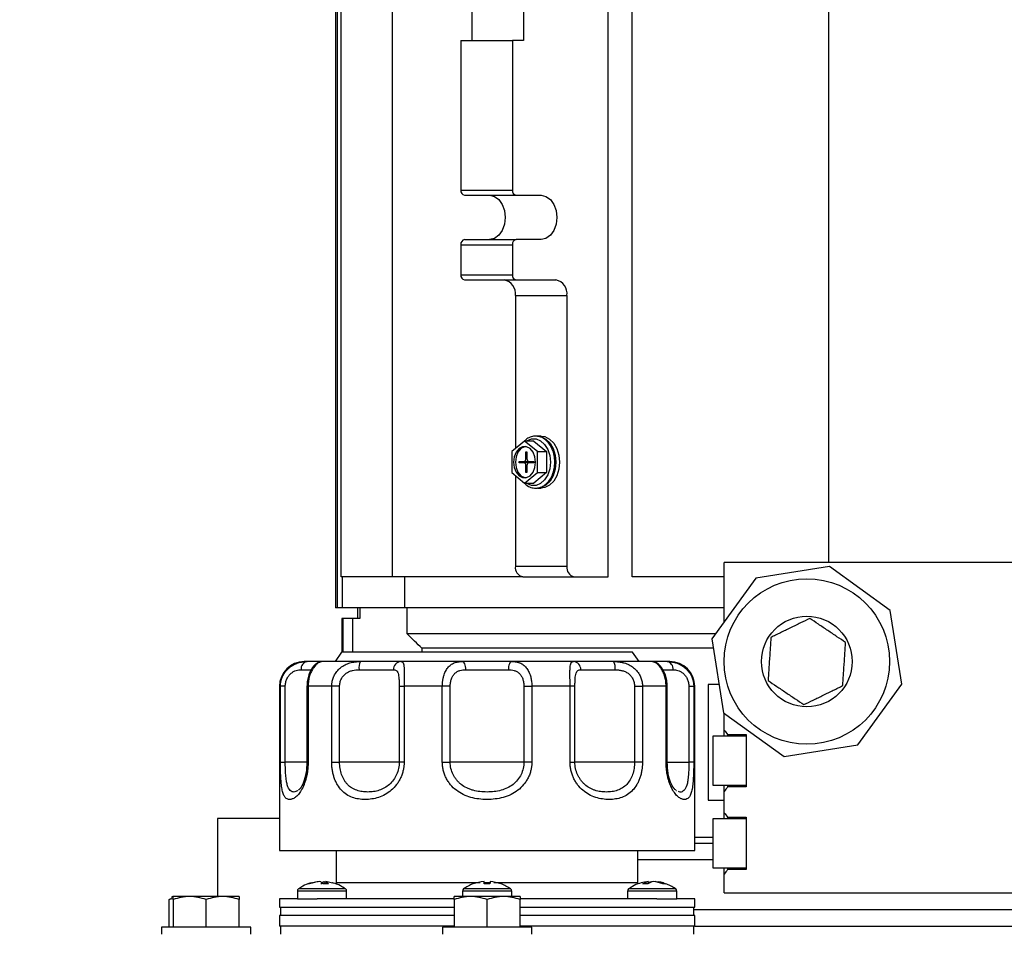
# Model space of a CAD drawing. Header units: inches. Extents: x 4 to 172, y 4 to 132.
# Tile 5 of 40: x 35.36 to 42.8, y 83.7 to 90.62. Entities that reach past the tile are written whole.
import ezdxf

# ---------------------------------------------------------------- set-up
doc = ezdxf.new("R2010")
doc.units = ezdxf.units.IN
doc.header["$LTSCALE"] = 16
doc.header["$MEASUREMENT"] = 0
doc.layers.add('DIMENSIONS', color=140, linetype='Continuous', lineweight=25)
doc.styles.add('SLDTEXTSTYLE0', font='TXT', dxfattribs={"width": 0.7})
doc.dimstyles.new('SLDDIMSTYLE0', dxfattribs={"dimtxt": 1.359375, "dimasz": 2.08, "dimexe": 0, "dimexo": 0.0625, "dimgap": 0.339844, "dimtad": 0, "dimtih": 1, "dimtoh": 1, "dimrnd": 1e-09, "dimzin": 12, "dimdsep": 46, "dimtxsty": 'SLDTEXTSTYLE0', "dimsah": 1, "dimcen": 0.09, "dimadec": 0, "dimazin": 3, "dimtfac": 1, "dimtofl": 0, "dimtmove": 0, "dimatfit": 3, "dimfxl": 0, "dimfrac": 2, "dimtolj": 1, "dimtzin": 12, "dimarcsym": 0})

# ---------------------------------------------------------------- blocks, each defined once
blk = doc.blocks.new('_D')
at = {"layer": 'DIMENSIONS'}
for p, q in [((38.2346, 99.2817), (19.5724, 99.2817)), ((21.5724, 99.2817), (21.5724, 80.1144)), ((18.9873, 77.6496), (18.5308, 77.6496)), ((18.5308, 77.6496), (18.5308, 75.4891)), ((24.1576, 77.6496), (24.6141, 77.6496)), ((24.6141, 77.6496), (24.6141, 75.4891)), ((18.5308, 75.4891), (18.9873, 75.4891)), ((24.6141, 75.4891), (24.1576, 75.4891)), ((21.5724, 61.1372), (21.5724, 75.1848)), ((33.0304, 61.1372), (19.5724, 61.1372))]:
    blk.add_line(p, q, dxfattribs=at)
for points in [[(21.5724, 99.2817), (21.2524, 97.2017), (21.8924, 97.2017)], [(21.5724, 61.1372), (21.8924, 63.2172), (21.2524, 63.2172)]]:
    blk.add_solid(points, dxfattribs=at)
at = {"layer": 'DIMENSIONS', "char_height": 1.33333, "attachment_point": 1, "style": 'SLDTEXTSTYLE0'}
for s, insert in [('38.14', (18.9873, 79.6727)), ('968.9', (18.9873, 77.2078))]:
    blk.add_mtext(s, dxfattribs=dict(at, insert=insert))

msp = doc.modelspace()

# ---------------------------------------------------------------- linework, layer by layer
for p, q in [((38.1789, 86.4037), (38.1789, 94.9864)), ((39.8085, 86.4037), (39.8085, 94.9864)), ((39.9893, 86.4037), (39.9893, 94.9864)), ((41.4759, 91.231), (41.4759, 86.5122)), ((37.7475, 91.1675), (37.7475, 86.1675)), ((37.7628, 86.1675), (37.7628, 91.1675)), ((37.7889, 86.4037), (37.7889, 91.1675)), ((38.7783, 90.9313), (38.7783, 90.4588)), ((39.168, 90.9313), (39.168, 90.4588)), ((38.6948, 90.4588), (38.6948, 89.3269)), ((38.6948, 90.4588), (39.0845, 90.4588)), ((39.0845, 90.4588), (39.0845, 89.3269)), ((39.168, 90.4588), (39.0845, 90.4588)), ((38.6948, 89.3269), (39.0845, 89.3269)), ((38.7226, 89.2876), (39.1123, 89.2876)), ((39.1123, 89.2876), (39.3016, 89.2876)), ((38.6948, 88.9136), (38.6948, 88.6872)), ((38.6948, 88.9136), (39.0845, 88.9136)), ((38.7226, 88.9529), (39.1123, 88.9529)), ((39.0845, 88.9136), (39.0845, 88.6872)), ((39.3016, 88.9529), (39.1123, 88.9529)), ((38.6948, 88.6872), (39.0845, 88.6872)), ((38.7226, 88.6478), (39.1123, 88.6478)), ((39.1123, 88.6478), (39.413, 88.6478)), ((39.1068, 88.5297), (39.4965, 88.5297)), ((39.1068, 88.5297), (39.1068, 87.3721)), ((39.4965, 88.5297), (39.4965, 86.4825)), ((39.1764, 87.429), (39.0789, 87.3494)), ((39.2738, 87.3494), (39.1764, 87.429)), ((39.246, 87.429), (39.1764, 87.429)), ((39.246, 87.429), (39.3434, 87.3494)), ((39.3016, 87.4667), (39.2738, 87.4667)), ((39.0789, 87.3494), (39.0789, 87.1903)), ((39.1861, 87.3486), (39.1945, 87.3486)), ((39.1861, 87.2954), (39.1861, 87.3486)), ((39.1945, 87.3486), (39.1945, 87.2954)), ((39.2738, 87.1903), (39.2738, 87.3494)), ((39.2738, 87.3494), (39.3434, 87.3494)), ((39.3434, 87.3494), (39.3434, 87.1903)), ((39.1346, 87.2758), (39.1722, 87.2758)), ((39.1346, 87.264), (39.1346, 87.2758)), ((39.1722, 87.264), (39.1346, 87.264)), ((39.1722, 87.2758), (39.2084, 87.2758)), ((39.2084, 87.264), (39.1722, 87.264)), ((39.1945, 87.2954), (39.1861, 87.2954)), ((39.1903, 87.2758), (39.1903, 87.264)), ((39.2084, 87.2758), (39.246, 87.2758)), ((39.246, 87.264), (39.2084, 87.264)), ((39.246, 87.2758), (39.246, 87.264)), ((39.0789, 87.1903), (39.1764, 87.1107)), ((39.1764, 87.1107), (39.2738, 87.1903)), ((39.1861, 87.1911), (39.1861, 87.2443)), ((39.1861, 87.2443), (39.1945, 87.2443)), ((39.1945, 87.1911), (39.1861, 87.1911)), ((39.1945, 87.2443), (39.1945, 87.1911)), ((39.3434, 87.1903), (39.246, 87.1107)), ((39.2738, 87.1903), (39.3434, 87.1903)), ((39.1068, 87.1676), (39.1068, 86.4825)), ((39.1764, 87.1107), (39.246, 87.1107)), ((39.2738, 87.073), (39.3016, 87.073)), ((39.1068, 86.4825), (39.4965, 86.4825)), ((40.6859, 86.0638), (40.6859, 86.5122)), ((44.1271, 86.5122), (40.6859, 86.5122)), ((41.4829, 86.4811), (40.9241, 86.3922)), ((41.9409, 86.1489), (41.4829, 86.4811)), ((38.1789, 86.4037), (37.7889, 86.4037)), ((37.8001, 86.1675), (37.8001, 86.4037)), ((39.1625, 86.4037), (38.1789, 86.4037)), ((38.2698, 86.1675), (38.2698, 86.4037)), ((39.1625, 86.4037), (39.5522, 86.4037)), ((39.5522, 86.4037), (39.8085, 86.4037)), ((40.6859, 86.4037), (39.9893, 86.4037)), ((40.9241, 86.3922), (40.5919, 85.9343)), ((37.7628, 86.1675), (37.7475, 86.1675)), ((37.8001, 86.1675), (37.7628, 86.1675)), ((38.2698, 86.1675), (37.8001, 86.1675)), ((37.9125, 86.1675), (37.9125, 86.0888)), ((37.9302, 86.1675), (37.9302, 86.0888)), ((40.6859, 86.1675), (38.2698, 86.1675)), ((38.2895, 85.9706), (38.2895, 86.1675)), ((42.0298, 85.5901), (41.9409, 86.1489)), ((37.7944, 86.0888), (37.7944, 85.8322)), ((37.8058, 86.0888), (37.7944, 86.0888)), ((37.876, 86.0888), (37.8058, 86.0888)), ((37.8058, 85.8322), (37.8058, 86.0888)), ((37.9302, 86.0888), (37.876, 86.0888)), ((37.876, 86.0888), (37.876, 85.8322)), ((40.6183, 85.9706), (38.2895, 85.9706)), ((40.5919, 85.9343), (40.6808, 85.3755)), ((40.6033, 85.8624), (38.3995, 85.8624)), ((38.3995, 85.8624), (38.4003, 85.8322)), ((37.7929, 85.8322), (37.7429, 85.7622)), ((39.9929, 85.8322), (37.7929, 85.8322)), ((40.0429, 85.7622), (39.9929, 85.8322)), ((37.6481, 85.7622), (37.6317, 85.7568)), ((40.154, 85.7568), (40.1376, 85.7622)), ((37.4868, 85.6997), (37.5658, 85.6997)), ((37.9245, 85.6997), (38.1846, 85.6997)), ((38.7321, 85.6997), (39.0536, 85.6997)), ((39.6011, 85.6997), (39.8612, 85.6997)), ((40.217, 85.6997), (40.2989, 85.6997)), ((37.3229, 85.5747), (37.3229, 84.3322)), ((37.3302, 85.5747), (37.3229, 85.5747)), ((37.3302, 85.002), (37.3302, 85.5747)), ((37.367, 85.5747), (37.3302, 85.5747)), ((37.367, 85.002), (37.367, 85.5747)), ((37.5308, 85.5747), (37.5308, 85.002)), ((37.5394, 85.5747), (37.5308, 85.5747)), ((37.5394, 85.5747), (37.5394, 85.002)), ((37.7179, 85.5747), (37.5394, 85.5747)), ((37.7179, 85.002), (37.7179, 85.5747)), ((37.7777, 85.5747), (37.7179, 85.5747)), ((37.7777, 85.002), (37.7777, 85.5747)), ((38.2283, 85.5747), (38.2283, 85.002)), ((38.2283, 85.5747), (38.2655, 85.5747)), ((38.2655, 85.5747), (38.2655, 85.002)), ((38.5544, 85.5747), (38.2655, 85.5747)), ((38.5544, 85.002), (38.5544, 85.5747)), ((38.6143, 85.5747), (38.5544, 85.5747)), ((38.6143, 85.002), (38.6143, 85.5747)), ((39.1714, 85.5747), (39.2313, 85.5747)), ((39.1714, 85.5747), (39.1714, 85.002)), ((39.2313, 85.5747), (39.2313, 85.002)), ((39.5202, 85.5747), (39.2313, 85.5747)), ((39.5202, 85.002), (39.5202, 85.5747)), ((39.5574, 85.5747), (39.5202, 85.5747)), ((39.5574, 85.002), (39.5574, 85.5747)), ((40.008, 85.5747), (40.008, 85.002)), ((40.008, 85.5747), (40.0678, 85.5747)), ((40.0678, 85.5747), (40.0678, 85.002)), ((40.2463, 85.5747), (40.0678, 85.5747)), ((40.2463, 85.002), (40.2463, 85.5747)), ((40.255, 85.5747), (40.2463, 85.5747)), ((40.255, 85.002), (40.255, 85.5747)), ((40.4187, 85.5747), (40.4187, 85.002)), ((40.4187, 85.5747), (40.4555, 85.5747)), ((40.4555, 85.5747), (40.4555, 85.002)), ((40.4629, 85.5747), (40.4555, 85.5747)), ((40.4629, 84.3322), (40.4629, 85.5747)), ((40.6467, 85.5897), (40.5639, 85.5897)), ((40.5639, 85.5897), (40.5639, 84.7147)), ((41.6976, 85.1321), (42.0298, 85.5901)), ((40.6808, 85.3755), (41.1388, 85.0432)), ((40.6859, 85.2441), (40.6859, 85.3718)), ((40.8509, 85.1972), (40.6009, 85.1972)), ((40.6009, 85.1972), (40.6009, 85.0122)), ((40.6859, 85.1972), (40.6859, 85.2441)), ((40.7109, 85.211), (40.7109, 85.1972)), ((40.7109, 85.2099), (40.8509, 85.2099)), ((40.8509, 85.2099), (40.8509, 84.8144)), ((41.1388, 85.0432), (41.6976, 85.1321)), ((37.3302, 85.002), (37.367, 85.002)), ((37.5308, 85.002), (37.367, 85.002)), ((37.5394, 85.002), (37.5308, 85.002)), ((37.7179, 85.002), (37.7777, 85.002)), ((38.2283, 85.002), (37.7777, 85.002)), ((38.2655, 85.002), (38.2283, 85.002)), ((38.5544, 85.002), (38.6143, 85.002)), ((39.1714, 85.002), (38.6143, 85.002)), ((39.2313, 85.002), (39.1714, 85.002)), ((39.5202, 85.002), (39.5574, 85.002)), ((40.008, 85.002), (39.5574, 85.002)), ((40.0678, 85.002), (40.008, 85.002)), ((40.2463, 85.002), (40.255, 85.002)), ((40.255, 85.002), (40.4187, 85.002)), ((40.4555, 85.002), (40.4187, 85.002)), ((40.6009, 85.0122), (40.6009, 84.8272)), ((40.6009, 84.8272), (40.8509, 84.8272)), ((40.6859, 84.7803), (40.6859, 84.8272)), ((40.7109, 84.8272), (40.7109, 84.8127)), ((40.8509, 84.8144), (40.7109, 84.8144)), ((37.4615, 84.7855), (37.4581, 84.7843)), ((40.3276, 84.7843), (40.3241, 84.7856)), ((40.6859, 84.6191), (40.6859, 84.7803)), ((40.5639, 84.7147), (40.6859, 84.7147)), ((40.6859, 84.5722), (40.6859, 84.6191)), ((40.7109, 84.586), (40.7109, 84.5722)), ((40.7109, 84.5849), (40.8509, 84.5849)), ((40.8509, 84.5849), (40.8509, 84.1894)), ((36.8539, 84.5747), (36.8539, 83.9847)), ((37.3229, 84.5747), (36.8539, 84.5747)), ((40.8509, 84.5722), (40.6009, 84.5722)), ((40.6009, 84.5722), (40.6009, 84.3872)), ((40.4629, 84.4352), (40.6009, 84.4352)), ((40.6009, 84.3872), (40.4629, 84.3872)), ((40.6009, 84.3872), (40.6009, 84.2022)), ((37.3229, 84.3322), (40.4629, 84.3322)), ((37.7529, 84.3322), (37.7529, 84.0922)), ((40.0329, 84.0922), (40.0329, 84.3322)), ((40.6009, 84.2622), (40.0329, 84.2622)), ((40.6009, 84.2022), (40.8509, 84.2022)), ((40.6859, 84.1553), (40.6859, 84.2022)), ((40.6859, 84.0122), (40.6859, 84.1553)), ((40.7109, 84.2022), (40.7109, 84.1894)), ((40.8509, 84.1894), (40.7109, 84.1894)), ((37.6602, 84.0985), (37.6592, 84.081)), ((37.6602, 84.0985), (37.6773, 84.0946)), ((37.6727, 84.0985), (37.671, 84.0813)), ((37.7233, 84.087), (37.6727, 84.0985)), ((37.748, 84.0808), (37.751, 84.0808)), ((37.7529, 84.0922), (37.7522, 84.0794)), ((37.7529, 84.0922), (38.8409, 84.0922)), ((38.8706, 84.0922), (38.9153, 84.0922)), ((38.945, 84.0922), (40.0329, 84.0922)), ((40.0334, 84.0804), (40.0329, 84.0922)), ((40.11, 84.0985), (40.0962, 84.095)), ((40.11, 84.0985), (40.1118, 84.0826)), ((40.1106, 84.093), (40.1329, 84.0985)), ((40.1723, 84.0967), (40.1641, 84.0985)), ((37.458, 84.0263), (37.458, 83.9672)), ((37.831, 84.0263), (37.458, 84.0263)), ((37.4731, 84.0425), (37.4663, 84.0425)), ((37.8227, 84.0425), (37.4731, 84.0425)), ((37.831, 83.9672), (37.831, 84.0263)), ((38.7064, 84.0263), (38.7064, 83.9847)), ((39.0794, 84.0263), (38.7064, 84.0263)), ((39.0711, 84.0425), (38.7146, 84.0425)), ((39.0794, 83.9847), (39.0794, 84.0263)), ((39.9547, 84.0263), (39.9547, 83.9672)), ((40.3277, 84.0263), (39.9547, 84.0263)), ((40.2956, 84.0425), (39.963, 84.0425)), ((40.3195, 84.0425), (40.2956, 84.0425)), ((40.3277, 83.9672), (40.3277, 84.0263)), ((40.6859, 84.0122), (45.3109, 84.0122)), ((36.4878, 83.9624), (36.5079, 83.9736)), ((36.5179, 83.969), (36.4878, 83.9624)), ((36.4878, 83.7547), (36.4878, 83.9624)), ((36.5179, 83.9847), (36.5056, 83.9776)), ((36.6429, 83.9847), (36.5179, 83.9847)), ((36.5179, 83.9624), (36.5179, 83.7547)), ((36.8929, 83.9847), (36.6429, 83.9847)), ((36.7679, 83.7547), (36.7679, 83.9624)), ((37.0179, 83.9847), (36.8929, 83.9847)), ((37.0179, 83.7547), (37.0179, 83.9624)), ((37.3229, 83.9672), (37.3229, 83.9047)), ((37.458, 83.9672), (37.3229, 83.9672)), ((37.458, 83.9672), (37.6091, 83.9672)), ((38.6417, 83.9672), (37.6091, 83.9672)), ((38.7679, 83.9847), (38.6429, 83.9847)), ((38.6429, 83.9624), (38.6429, 83.7547)), ((39.0179, 83.9847), (38.7679, 83.9847)), ((38.8929, 83.7547), (38.8929, 83.9624)), ((39.1429, 83.9847), (39.0179, 83.9847)), ((39.1429, 83.7547), (39.1429, 83.9624)), ((40.1766, 83.9672), (39.1433, 83.9672)), ((40.1766, 83.9672), (40.3277, 83.9672)), ((40.4629, 83.9672), (40.3277, 83.9672)), ((40.4629, 83.9047), (40.4629, 83.9672)), ((37.3229, 83.9047), (38.6429, 83.9047)), ((37.3229, 83.8422), (37.3229, 83.7622)), ((38.6429, 83.8422), (37.3229, 83.8422)), ((37.3304, 83.9047), (37.3304, 83.8422)), ((39.1429, 83.9047), (40.4629, 83.9047)), ((40.4629, 83.8422), (39.1429, 83.8422)), ((40.4554, 83.8422), (40.4554, 83.9047)), ((40.4554, 83.8872), (45.3109, 83.8872)), ((40.4629, 83.7622), (40.4629, 83.8422)), ((36.4299, 83.7547), (36.4299, 83.6997)), ((37.1059, 83.7547), (36.4299, 83.7547)), ((37.1059, 83.6997), (37.1059, 83.7547)), ((38.6429, 83.7622), (37.3229, 83.7622)), ((37.3304, 83.7622), (37.3304, 83.6997)), ((38.5549, 83.7547), (38.5549, 83.6997)), ((39.2309, 83.7547), (38.5549, 83.7547)), ((40.4629, 83.7622), (39.1429, 83.7622)), ((39.2309, 83.6997), (39.2309, 83.7547)), ((40.4554, 83.6997), (40.4554, 83.7622)), ((40.4629, 83.7622), (45.3089, 83.7622))]:
    msp.add_line(p, q)
at = {"flags": 128}
for points in [[(38.9119, 89.2876), (38.9485, 89.2794), (38.9814, 89.2556), (39.0076, 89.2186), (39.0244, 89.172), (39.0302, 89.1203), (39.0244, 89.0685), (39.0076, 89.0219), (38.9814, 88.9849), (38.9485, 88.9611), (38.9119, 88.9529)], [(39.3016, 89.2876), (39.3382, 89.2794), (39.3712, 89.2556), (39.3974, 89.2186), (39.4142, 89.172), (39.42, 89.1203), (39.4142, 89.0685), (39.3974, 89.0219), (39.3712, 88.9849), (39.3382, 88.9611), (39.3016, 88.9529)], [(39.1909, 87.429), (39.1939, 87.431), (39.2281, 87.4452), (39.2638, 87.4452), (39.298, 87.431), (39.328, 87.4037), (39.3514, 87.3656), (39.3662, 87.3198), (39.3712, 87.2699)], [(39.2738, 87.4667), (39.3021, 87.4626), (39.3378, 87.4446), (39.3688, 87.4137), (39.3927, 87.3721), (39.4078, 87.323), (39.413, 87.2699)], [(39.3016, 87.4667), (39.33, 87.4626), (39.3657, 87.4446), (39.3967, 87.4137), (39.4206, 87.3721), (39.4357, 87.323), (39.4408, 87.2699)], [(39.2599, 87.2699), (39.2549, 87.3103), (39.2404, 87.3458), (39.2181, 87.3721), (39.1909, 87.3862), (39.1619, 87.3862), (39.1346, 87.3721), (39.1124, 87.3458), (39.0979, 87.3103), (39.0929, 87.2699), (39.0979, 87.2295), (39.1124, 87.1939), (39.1346, 87.1676), (39.1619, 87.1535), (39.1909, 87.1535), (39.2181, 87.1676), (39.2404, 87.1939), (39.2549, 87.2295), (39.2599, 87.2699)], [(39.1833, 87.3876), (39.1758, 87.3862), (39.1485, 87.3721), (39.1263, 87.3458), (39.1118, 87.3103), (39.1068, 87.2699), (39.1118, 87.2295), (39.1263, 87.1939), (39.1485, 87.1676), (39.1758, 87.1535), (39.1833, 87.1522)], [(39.3712, 87.2699), (39.3662, 87.2199), (39.3514, 87.1741), (39.328, 87.136), (39.298, 87.1087), (39.2638, 87.0945), (39.2281, 87.0945), (39.1939, 87.1087), (39.1909, 87.1107)], [(39.413, 87.2699), (39.4078, 87.2167), (39.3927, 87.1676), (39.3688, 87.126), (39.3378, 87.0951), (39.3021, 87.0771), (39.2738, 87.073)], [(39.4408, 87.2699), (39.4357, 87.2167), (39.4206, 87.1676), (39.3967, 87.126), (39.3657, 87.0951), (39.33, 87.0771), (39.3016, 87.073)], [(38.7321, 85.6997), (38.7316, 85.7119), (38.7301, 85.7236), (38.7276, 85.7344), (38.7243, 85.7439), (38.7202, 85.7516), (38.7156, 85.7574), (38.7106, 85.761), (38.7053, 85.7622)], [(39.0804, 85.7622), (39.0752, 85.761), (39.0701, 85.7574), (39.0655, 85.7516), (39.0614, 85.7439), (39.0581, 85.7344), (39.0556, 85.7236), (39.0541, 85.7119), (39.0536, 85.6997)]]:
    msp.add_lwpolyline(points, dxfattribs=at)
for radius in [0.6259, 0.343]:
    msp.add_circle((41.3109, 85.7622), radius)
for centre, radius, start, end in [((38.7296, 89.322), 0.0351, 171.95053, 258.57825), ((39.1193, 89.322), 0.0351, 171.95053, 258.57825), ((38.7296, 88.9185), 0.0351, 101.42175, 188.04947), ((39.1193, 88.9185), 0.0351, 101.42175, 188.04947), ((38.7296, 88.6823), 0.0351, 171.95053, 258.57825), ((39.1193, 88.6823), 0.0351, 171.95053, 258.57825), ((39.0024, 88.5445), 0.1054, 351.95053, 78.57825), ((39.3921, 88.5445), 0.1054, 351.95053, 78.57825), ((39.1687, 87.293), 0.0176, 281.42175, 8.04947), ((39.1687, 87.2467), 0.0176, 351.95053, 78.57825), ((39.2119, 87.293), 0.0176, 171.95053, 258.57825), ((39.2119, 87.2467), 0.0176, 101.42175, 188.04947), ((39.1764, 86.4726), 0.0703, 171.95053, 258.57825), ((39.5661, 86.4726), 0.0703, 171.95053, 258.57825), ((37.5104, 85.5747), 0.1875, 90, 180), ((37.5424, 85.7071), 0.0561, 100.42322, 187.55597), ((38.0179, 85.7148), 0.0946, 149.9365, 189.17836), ((38.2435, 85.7033), 0.0591, 93.96554, 183.48036), ((39.5422, 85.7033), 0.0591, 356.51964, 86.03446), ((39.7678, 85.7148), 0.0946, 350.82164, 30.0635), ((40.134, 85.6997), 0.0625, 65.87792, 90), ((40.2433, 85.7071), 0.0561, 352.44403, 79.57678), ((40.2754, 85.5747), 0.1875, 0, 90), ((38.8929, 83.7962), 0.304, 110.20028, 125.89259), ((38.8929, 83.7962), 0.304, 54.10741, 69.82719), ((37.478, 84.0263), 0.02, 125.89259, 180), ((37.811, 84.0263), 0.02, 0, 54.10741), ((38.7264, 84.0263), 0.02, 125.89259, 180), ((39.0594, 84.0263), 0.02, 0, 54.10741), ((39.9747, 84.0263), 0.02, 125.89259, 180), ((40.3077, 84.0263), 0.02, 0, 54.10741)]:
    msp.add_arc(centre, radius, start, end)
for points, knots in [([(39.4048, 87.2699), (39.4046, 87.2787), (39.4038, 87.304), (39.3956, 87.345), (39.3775, 87.389), (39.3515, 87.4256), (39.3192, 87.4522), (39.2826, 87.4665), (39.2446, 87.4679), (39.209, 87.4558), (39.1852, 87.4417), (39.1755, 87.4298), (39.1745, 87.4285)], [0, 0, 0, 0, 0.062244, 0.179374, 0.297113, 0.415334, 0.533445, 0.649922, 0.763474, 0.875188, 0.987035, 1, 1, 1, 1]), ([(39.1772, 87.1097), (39.1808, 87.1058), (39.1941, 87.0913), (39.2229, 87.0776), (39.2603, 87.0707), (39.2974, 87.0775), (39.3313, 87.0959), (39.3605, 87.1249), (39.3837, 87.163), (39.3992, 87.208), (39.4045, 87.245), (39.4048, 87.2657), (39.4048, 87.2699)], [0, 0, 0, 0, 0.044283, 0.162682, 0.278448, 0.391605, 0.504105, 0.618145, 0.734432, 0.852064, 0.970107, 1, 1, 1, 1]), ([(41.333, 86.0882), (41.3101, 86.077), (41.2867, 86.0655), (41.2503, 86.0477), (41.238, 86.0416), (41.2128, 86.0293), (41.1998, 86.0229), (41.161, 86.0039), (41.1358, 85.9916), (41.0989, 85.9734), (41.0867, 85.9675), (41.0628, 85.9558), (41.0511, 85.95), (41.0396, 85.9444)], [0, 0, 0, 0, 0.25, 0.25, 0.375, 0.375, 0.5, 0.5, 0.75, 0.75, 0.875, 0.875, 1, 1, 1, 1]), ([(41.6043, 85.906), (41.5831, 85.9203), (41.5614, 85.9348), (41.5277, 85.9574), (41.5163, 85.9651), (41.493, 85.9808), (41.481, 85.9888), (41.4455, 86.0127), (41.4222, 86.0283), (41.3763, 86.0591), (41.3543, 86.0739), (41.333, 86.0882)], [0, 0, 0, 0, 0.25, 0.25, 0.375, 0.375, 0.5, 0.5, 0.75, 0.75, 1, 1, 1, 1]), ([(41.0396, 85.9444), (41.0379, 85.9189), (41.0361, 85.8929), (41.0333, 85.8524), (41.0324, 85.8387), (41.0305, 85.8106), (41.0295, 85.7962), (41.0266, 85.7535), (41.0247, 85.7255), (41.021, 85.6704), (41.0192, 85.644), (41.0174, 85.6183)], [0, 0, 0, 0, 0.25, 0.25, 0.375, 0.375, 0.5, 0.5, 0.75, 0.75, 1, 1, 1, 1]), ([(41.5821, 85.58), (41.5839, 85.6055), (41.5856, 85.6315), (41.5884, 85.672), (41.5893, 85.6857), (41.5912, 85.7137), (41.5922, 85.7282), (41.5951, 85.7709), (41.597, 85.7988), (41.6007, 85.854), (41.6025, 85.8804), (41.6043, 85.906)], [0, 0, 0, 0, 0.25, 0.25, 0.375, 0.375, 0.5, 0.5, 0.75, 0.75, 1, 1, 1, 1]), ([(37.3302, 85.5747), (37.3303, 85.5775), (37.3303, 85.583), (37.3309, 85.5912), (37.3319, 85.5994), (37.3332, 85.6075), (37.3348, 85.6155), (37.3368, 85.6234), (37.3391, 85.6311), (37.3418, 85.6387), (37.3448, 85.6461), (37.3526, 85.6634), (37.3684, 85.6885), (37.3963, 85.7169), (37.4284, 85.7384), (37.4574, 85.7505), (37.4808, 85.7568), (37.4983, 85.76), (37.5155, 85.7619), (37.5267, 85.7621), (37.5322, 85.7622)], [0, 0, 0, 0, 0.025512, 0.050896, 0.076158, 0.101307, 0.12635, 0.151295, 0.17615, 0.200922, 0.225619, 0.250249, 0.376893, 0.499722, 0.625604, 0.749796, 0.812812, 0.875424, 0.937772, 1, 1, 1, 1]), ([(37.6356, 85.7604), (37.625, 85.7568), (37.601, 85.7488), (37.5701, 85.7166), (37.5464, 85.6712), (37.533, 85.6201), (37.5315, 85.5902), (37.5308, 85.5747)], [0, 0, 0, 0, 0.177802, 0.399472, 0.671169, 0.828853, 1, 1, 1, 1]), ([(37.6481, 85.7622), (37.6472, 85.7622), (37.6444, 85.7622), (37.6226, 85.7622), (37.5858, 85.7622), (37.55, 85.7622), (37.5322, 85.7622)], [0, 0, 0, 0, 0.148074, 0.43375, 0.719426, 1, 1, 1, 1]), ([(37.6317, 85.7568), (37.6269, 85.7557), (37.6119, 85.7523), (37.5855, 85.726), (37.5634, 85.6887), (37.5501, 85.6545), (37.5411, 85.6157), (37.54, 85.5885), (37.5394, 85.5747)], [0, 0, 0, 0, 0.137357, 0.423816, 0.565372, 0.711333, 0.85425, 1, 1, 1, 1]), ([(37.7179, 85.5747), (37.718, 85.5775), (37.718, 85.583), (37.7186, 85.5912), (37.7195, 85.5994), (37.7208, 85.6075), (37.7224, 85.6155), (37.7244, 85.6234), (37.7267, 85.6311), (37.7293, 85.6387), (37.7323, 85.6461), (37.74, 85.6634), (37.7557, 85.6885), (37.7842, 85.7169), (37.8179, 85.7384), (37.8493, 85.7505), (37.8755, 85.7568), (37.8955, 85.76), (37.9158, 85.7619), (37.9293, 85.7621), (37.9361, 85.7622)], [0, 0, 0, 0, 0.0255124, 0.050896, 0.0761584, 0.1013072, 0.1263502, 0.1512952, 0.1761498, 0.2009219, 0.225619, 0.2502487, 0.376893, 0.4997224, 0.625604, 0.7497958, 0.8128123, 0.8754238, 0.9377721, 1, 1, 1, 1]), ([(38.2395, 85.7622), (38.2404, 85.7622), (38.2424, 85.7621), (38.2451, 85.7617), (38.2477, 85.7609), (38.25, 85.7599), (38.2522, 85.7584), (38.2541, 85.7567), (38.2559, 85.7545), (38.2592, 85.7493), (38.2627, 85.7385), (38.2652, 85.7171), (38.2661, 85.6887), (38.266, 85.6613), (38.2659, 85.6389), (38.2657, 85.6235), (38.2656, 85.6076), (38.2655, 85.5913), (38.2655, 85.5802), (38.2655, 85.5747)], [0, 0, 0, 0, 0.031071, 0.062154, 0.093269, 0.124432, 0.155662, 0.186976, 0.218392, 0.249927, 0.373946, 0.499658, 0.622463, 0.74909, 0.798542, 0.848297, 0.898417, 0.948964, 1, 1, 1, 1]), ([(38.5544, 85.5747), (38.5545, 85.5775), (38.5545, 85.583), (38.5548, 85.5912), (38.5554, 85.5994), (38.5561, 85.6075), (38.5571, 85.6155), (38.5583, 85.6234), (38.5597, 85.6311), (38.5612, 85.6387), (38.563, 85.6461), (38.5677, 85.6634), (38.5774, 85.6885), (38.5955, 85.7169), (38.6179, 85.7384), (38.6398, 85.7505), (38.6588, 85.7568), (38.6737, 85.76), (38.6892, 85.7619), (38.7, 85.7621), (38.7053, 85.7622)], [0, 0, 0, 0, 0.025512, 0.050896, 0.076158, 0.101307, 0.12635, 0.151295, 0.17615, 0.200922, 0.225619, 0.250249, 0.376893, 0.499722, 0.625604, 0.749796, 0.812812, 0.875424, 0.937772, 1, 1, 1, 1]), ([(39.0804, 85.7622), (39.0831, 85.7622), (39.0885, 85.7621), (39.0964, 85.7617), (39.1042, 85.7609), (39.1119, 85.7599), (39.1194, 85.7584), (39.1268, 85.7567), (39.134, 85.7545), (39.148, 85.7493), (39.1677, 85.7385), (39.1901, 85.7171), (39.2082, 85.6887), (39.2188, 85.6613), (39.2245, 85.6389), (39.2275, 85.6235), (39.2297, 85.6076), (39.231, 85.5913), (39.2312, 85.5802), (39.2313, 85.5747)], [0, 0, 0, 0, 0.031071, 0.062154, 0.093269, 0.124432, 0.155662, 0.186976, 0.218392, 0.249927, 0.373946, 0.499658, 0.622463, 0.74909, 0.798542, 0.848297, 0.898417, 0.948964, 1, 1, 1, 1]), ([(39.5202, 85.5747), (39.5202, 85.5775), (39.5202, 85.583), (39.5202, 85.5912), (39.5201, 85.5994), (39.5201, 85.6075), (39.52, 85.6155), (39.52, 85.6234), (39.5199, 85.6311), (39.5198, 85.6387), (39.5198, 85.6461), (39.5197, 85.6634), (39.5196, 85.6885), (39.5205, 85.7169), (39.523, 85.7384), (39.527, 85.7505), (39.5315, 85.7568), (39.5356, 85.76), (39.5404, 85.7619), (39.5443, 85.7621), (39.5463, 85.7622)], [0, 0, 0, 0, 0.025512, 0.050896, 0.076158, 0.101307, 0.12635, 0.151295, 0.17615, 0.200922, 0.225619, 0.250249, 0.376893, 0.499722, 0.625604, 0.749796, 0.812812, 0.875424, 0.937772, 1, 1, 1, 1]), ([(39.8497, 85.7622), (39.853, 85.7622), (39.8598, 85.7621), (39.8699, 85.7617), (39.88, 85.7609), (39.8901, 85.7599), (39.9001, 85.7584), (39.9101, 85.7567), (39.92, 85.7545), (39.9395, 85.7493), (39.9677, 85.7385), (40.0014, 85.7171), (40.0299, 85.6887), (40.047, 85.6613), (40.0565, 85.6389), (40.0615, 85.6235), (40.0651, 85.6076), (40.0674, 85.5913), (40.0676, 85.5802), (40.0678, 85.5747)], [0, 0, 0, 0, 0.031071, 0.062154, 0.093269, 0.124432, 0.155662, 0.186976, 0.218392, 0.249927, 0.373946, 0.499658, 0.622463, 0.74909, 0.798542, 0.848297, 0.898417, 0.948964, 1, 1, 1, 1]), ([(40.2535, 85.7622), (40.2332, 85.7622), (40.192, 85.7622), (40.1522, 85.7622), (40.1423, 85.7622), (40.1376, 85.7622)], [0, 0, 0, 0, 0.338611, 0.6857, 1, 1, 1, 1]), ([(40.255, 85.5747), (40.2542, 85.5902), (40.2527, 85.62), (40.2394, 85.6711), (40.2156, 85.7167), (40.1847, 85.7488), (40.1608, 85.7568), (40.1502, 85.7604)], [0, 0, 0, 0, 0.170782, 0.3284622, 0.6010551, 0.8230014, 1, 1, 1, 1]), ([(40.2463, 85.5747), (40.2458, 85.5884), (40.2446, 85.6156), (40.2356, 85.6543), (40.2224, 85.6886), (40.2004, 85.7259), (40.1739, 85.7523), (40.1589, 85.7557), (40.154, 85.7568)], [0, 0, 0, 0, 0.145354, 0.287903, 0.43392, 0.575538, 0.862457, 1, 1, 1, 1]), ([(40.2535, 85.7622), (40.2563, 85.7622), (40.2618, 85.7621), (40.2702, 85.7617), (40.2788, 85.7609), (40.2874, 85.7599), (40.2961, 85.7584), (40.3049, 85.7567), (40.3137, 85.7545), (40.3311, 85.7493), (40.3572, 85.7385), (40.3893, 85.7171), (40.4172, 85.6887), (40.4344, 85.6613), (40.444, 85.6389), (40.4491, 85.6235), (40.4527, 85.6076), (40.4551, 85.5913), (40.4553, 85.5802), (40.4555, 85.5747)], [0, 0, 0, 0, 0.031071, 0.062154, 0.093269, 0.124432, 0.155662, 0.186976, 0.218392, 0.249927, 0.373946, 0.499658, 0.622463, 0.74909, 0.798542, 0.848297, 0.898417, 0.948964, 1, 1, 1, 1]), ([(37.367, 85.5747), (37.367, 85.5847), (37.368, 85.5945), (37.3712, 85.6089), (37.3725, 85.6137), (37.3756, 85.6228), (37.3773, 85.6272), (37.3832, 85.64), (37.3881, 85.6479), (37.3987, 85.6618), (37.4046, 85.6679), (37.4171, 85.6783), (37.4235, 85.6826), (37.4366, 85.6896), (37.4432, 85.6923), (37.4625, 85.6983), (37.4751, 85.6997), (37.4868, 85.6997)], [0, 0, 0, 0, 0.125, 0.125, 0.1875, 0.1875, 0.25, 0.25, 0.375, 0.375, 0.5, 0.5, 0.625, 0.625, 0.75, 0.75, 1, 1, 1, 1]), ([(37.7777, 85.5747), (37.7777, 85.5847), (37.7788, 85.5945), (37.7822, 85.6089), (37.7836, 85.6137), (37.787, 85.6228), (37.7889, 85.6272), (37.7953, 85.64), (37.8007, 85.6479), (37.8127, 85.6618), (37.8195, 85.6679), (37.834, 85.6783), (37.8417, 85.6826), (37.8577, 85.6896), (37.866, 85.6923), (37.8908, 85.6983), (37.9078, 85.6997), (37.9245, 85.6997)], [0, 0, 0, 0, 0.125, 0.125, 0.1875, 0.1875, 0.25, 0.25, 0.375, 0.375, 0.5, 0.5, 0.625, 0.625, 0.75, 0.75, 1, 1, 1, 1]), ([(38.1846, 85.6997), (38.1887, 85.6997), (38.1925, 85.6993), (38.1996, 85.6976), (38.2029, 85.6963), (38.2088, 85.6922), (38.2114, 85.6896), (38.2161, 85.6826), (38.2182, 85.6783), (38.2216, 85.6679), (38.223, 85.6618), (38.2252, 85.6478), (38.226, 85.6401), (38.2273, 85.6231), (38.2277, 85.6138), (38.2282, 85.5947), (38.2283, 85.5848), (38.2283, 85.5747)], [0, 0, 0, 0, 0.125, 0.125, 0.25, 0.25, 0.375, 0.375, 0.5, 0.5, 0.625, 0.625, 0.75, 0.75, 0.875, 0.875, 1, 1, 1, 1]), ([(38.6143, 85.5747), (38.6143, 85.5847), (38.6151, 85.5945), (38.6174, 85.6089), (38.6184, 85.6137), (38.6208, 85.6228), (38.6221, 85.6272), (38.6267, 85.64), (38.6305, 85.6479), (38.6393, 85.6618), (38.6444, 85.6679), (38.6555, 85.6783), (38.6614, 85.6826), (38.6743, 85.6896), (38.681, 85.6923), (38.7018, 85.6983), (38.7167, 85.6997), (38.7321, 85.6997)], [0, 0, 0, 0, 0.125, 0.125, 0.1875, 0.1875, 0.25, 0.25, 0.375, 0.375, 0.5, 0.5, 0.625, 0.625, 0.75, 0.75, 1, 1, 1, 1]), ([(39.0536, 85.6997), (39.0613, 85.6997), (39.0688, 85.6993), (39.0836, 85.6976), (39.0909, 85.6963), (39.1048, 85.6922), (39.1115, 85.6896), (39.1242, 85.6826), (39.1303, 85.6783), (39.1414, 85.6679), (39.1464, 85.6618), (39.1553, 85.6478), (39.159, 85.6401), (39.1651, 85.6231), (39.1675, 85.6138), (39.1706, 85.5947), (39.1714, 85.5848), (39.1714, 85.5747)], [0, 0, 0, 0, 0.125, 0.125, 0.25, 0.25, 0.375, 0.375, 0.5, 0.5, 0.625, 0.625, 0.75, 0.75, 0.875, 0.875, 1, 1, 1, 1]), ([(39.5574, 85.5747), (39.5574, 85.5847), (39.5575, 85.5945), (39.5579, 85.6089), (39.5581, 85.6137), (39.5585, 85.6228), (39.5587, 85.6272), (39.5597, 85.64), (39.5605, 85.6479), (39.5627, 85.6618), (39.5641, 85.6679), (39.5676, 85.6783), (39.5696, 85.6826), (39.5743, 85.6896), (39.577, 85.6923), (39.5858, 85.6983), (39.593, 85.6997), (39.6011, 85.6997)], [0, 0, 0, 0, 0.125, 0.125, 0.1875, 0.1875, 0.25, 0.25, 0.375, 0.375, 0.5, 0.5, 0.625, 0.625, 0.75, 0.75, 1, 1, 1, 1]), ([(39.8612, 85.6997), (39.8695, 85.6997), (39.8779, 85.6993), (39.8948, 85.6976), (39.9033, 85.6963), (39.9199, 85.6922), (39.928, 85.6896), (39.944, 85.6826), (39.9518, 85.6783), (39.9662, 85.6679), (39.973, 85.6618), (39.9851, 85.6478), (39.9903, 85.6401), (39.9989, 85.6231), (40.0024, 85.6138), (40.0069, 85.5947), (40.008, 85.5848), (40.008, 85.5747)], [0, 0, 0, 0, 0.125, 0.125, 0.25, 0.25, 0.375, 0.375, 0.5, 0.5, 0.625, 0.625, 0.75, 0.75, 0.875, 0.875, 1, 1, 1, 1]), ([(40.2989, 85.6997), (40.3047, 85.6997), (40.3108, 85.6993), (40.3232, 85.6976), (40.3297, 85.6963), (40.3426, 85.6922), (40.3492, 85.6896), (40.3622, 85.6826), (40.3687, 85.6783), (40.3811, 85.6679), (40.387, 85.6618), (40.3977, 85.6478), (40.4024, 85.6401), (40.4103, 85.6231), (40.4135, 85.6138), (40.4176, 85.5947), (40.4187, 85.5848), (40.4187, 85.5747)], [0, 0, 0, 0, 0.125, 0.125, 0.25, 0.25, 0.375, 0.375, 0.5, 0.5, 0.625, 0.625, 0.75, 0.75, 0.875, 0.875, 1, 1, 1, 1]), ([(41.0174, 85.6183), (41.0386, 85.6041), (41.0603, 85.5896), (41.094, 85.5669), (41.1054, 85.5593), (41.1287, 85.5436), (41.1407, 85.5355), (41.1763, 85.5117), (41.1995, 85.496), (41.2454, 85.4652), (41.2674, 85.4505), (41.2887, 85.4362)], [0, 0, 0, 0, 0.25, 0.25, 0.375, 0.375, 0.5, 0.5, 0.75, 0.75, 1, 1, 1, 1]), ([(41.2887, 85.4362), (41.3116, 85.4474), (41.335, 85.4589), (41.3714, 85.4767), (41.3838, 85.4827), (41.409, 85.4951), (41.4219, 85.5014), (41.4607, 85.5205), (41.4859, 85.5328), (41.5228, 85.5509), (41.5351, 85.5569), (41.5589, 85.5686), (41.5706, 85.5743), (41.5821, 85.58)], [0, 0, 0, 0, 0.25, 0.25, 0.375, 0.375, 0.5, 0.5, 0.75, 0.75, 0.875, 0.875, 1, 1, 1, 1]), ([(37.5394, 85.002), (37.5394, 84.9986), (37.5393, 84.9917), (37.539, 84.9814), (37.5385, 84.9711), (37.5378, 84.9609), (37.5368, 84.9508), (37.535, 84.934), (37.5314, 84.9108), (37.5253, 84.8824), (37.5176, 84.8556), (37.5057, 84.8226), (37.4884, 84.7872), (37.4653, 84.7548), (37.4419, 84.7333), (37.4195, 84.7215), (37.3993, 84.7178), (37.3814, 84.7215), (37.3659, 84.7333), (37.3534, 84.7547), (37.3439, 84.787), (37.3383, 84.8223), (37.3351, 84.8553), (37.3332, 84.8821), (37.3318, 84.9104), (37.331, 84.9352), (37.3306, 84.9554), (37.3304, 84.9709), (37.3302, 84.9864), (37.3302, 84.9968), (37.3302, 85.002)], [0, 0, 0, 0, 0.010442, 0.020855, 0.031253, 0.041655, 0.052075, 0.06253, 0.093837, 0.125223, 0.156436, 0.187819, 0.250208, 0.31137, 0.37543, 0.437706, 0.499978, 0.562425, 0.624444, 0.688377, 0.749424, 0.811918, 0.843293, 0.874502, 0.905753, 0.93693, 0.952733, 0.968475, 0.984212, 1, 1, 1, 1]), ([(37.4581, 84.7843), (37.45, 84.7804), (37.431, 84.7714), (37.4032, 84.7826), (37.3839, 84.8155), (37.3744, 84.8611), (37.3699, 84.9031), (37.3674, 84.9516), (37.3671, 84.9852), (37.367, 85.002)], [0, 0, 0, 0, 0.158822, 0.368419, 0.578669, 0.678726, 0.789229, 0.894765, 1, 1, 1, 1]), ([(37.5308, 85.002), (37.5293, 84.9732), (37.5263, 84.9159), (37.5057, 84.8463), (37.4827, 84.8025), (37.47, 84.7927), (37.4647, 84.7886)], [0, 0, 0, 0, 0.273686, 0.542525, 0.810341, 1, 1, 1, 1]), ([(38.2655, 85.002), (38.2655, 84.9986), (38.2654, 84.9917), (38.2648, 84.9814), (38.2639, 84.9711), (38.2626, 84.9609), (38.2609, 84.9508), (38.2575, 84.934), (38.2511, 84.9108), (38.2397, 84.8824), (38.2254, 84.8556), (38.203, 84.8226), (38.1694, 84.7872), (38.1225, 84.7548), (38.0721, 84.7333), (38.0204, 84.7215), (37.9698, 84.7178), (37.9206, 84.7215), (37.8732, 84.7333), (37.8297, 84.7547), (37.7912, 84.787), (37.7648, 84.8223), (37.7477, 84.8553), (37.737, 84.8821), (37.7286, 84.9104), (37.7235, 84.9352), (37.7206, 84.9554), (37.7191, 84.9709), (37.7181, 84.9864), (37.718, 84.9968), (37.7179, 85.002)], [0, 0, 0, 0, 0.010442, 0.020855, 0.031253, 0.041655, 0.052075, 0.06253, 0.093837, 0.125223, 0.156436, 0.187819, 0.250208, 0.31137, 0.37543, 0.437706, 0.499978, 0.562425, 0.624444, 0.688377, 0.749424, 0.811918, 0.843293, 0.874502, 0.905753, 0.93693, 0.952733, 0.968475, 0.984212, 1, 1, 1, 1]), ([(38.2283, 85.002), (38.2283, 84.9857), (38.2267, 84.9697), (38.2201, 84.9383), (38.2152, 84.9228), (38.2024, 84.8937), (38.1947, 84.8801), (38.1762, 84.8545), (38.1659, 84.8431), (38.1433, 84.8229), (38.1309, 84.814), (38.1051, 84.7993), (38.0916, 84.7934), (38.0636, 84.7841), (38.0493, 84.7809), (38.0205, 84.7766), (38.0059, 84.7756), (37.9767, 84.7756), (37.962, 84.7766), (37.9337, 84.7809), (37.92, 84.7841), (37.9003, 84.7909), (37.8939, 84.7935), (37.8813, 84.7995), (37.8752, 84.8028), (37.8577, 84.8138), (37.847, 84.8225), (37.8324, 84.8378), (37.8278, 84.8433), (37.8192, 84.8547), (37.8152, 84.8607), (37.8078, 84.8733), (37.8044, 84.8799), (37.7982, 84.8936), (37.7953, 84.9007), (37.7878, 84.9227), (37.784, 84.9379), (37.779, 84.9694), (37.7777, 84.9858), (37.7777, 85.002)], [0, 0, 0, 0, 0.0625, 0.0625, 0.125, 0.125, 0.1875, 0.1875, 0.25, 0.25, 0.3125, 0.3125, 0.375, 0.375, 0.4375, 0.4375, 0.5, 0.5, 0.5625, 0.5625, 0.625, 0.625, 0.65625, 0.65625, 0.6875, 0.6875, 0.75, 0.75, 0.78125, 0.78125, 0.8125, 0.8125, 0.84375, 0.84375, 0.875, 0.875, 0.9375, 0.9375, 1, 1, 1, 1]), ([(39.2313, 85.002), (39.2312, 84.9986), (39.2312, 84.9917), (39.2306, 84.9814), (39.2296, 84.9711), (39.2282, 84.9609), (39.2264, 84.9508), (39.2228, 84.934), (39.2159, 84.9108), (39.2036, 84.8824), (39.1882, 84.8556), (39.1637, 84.8226), (39.1267, 84.7872), (39.0739, 84.7548), (39.0158, 84.7333), (38.9546, 84.7215), (38.8928, 84.7178), (38.8312, 84.7215), (38.77, 84.7333), (38.712, 84.7547), (38.6592, 84.787), (38.6222, 84.8223), (38.5977, 84.8553), (38.5822, 84.8821), (38.57, 84.9104), (38.5626, 84.9352), (38.5584, 84.9554), (38.5561, 84.9709), (38.5547, 84.9864), (38.5545, 84.9968), (38.5544, 85.002)], [0, 0, 0, 0, 0.010442, 0.020855, 0.031253, 0.041655, 0.052075, 0.06253, 0.093837, 0.125223, 0.156436, 0.187819, 0.250208, 0.31137, 0.37543, 0.437706, 0.499978, 0.562425, 0.624444, 0.688377, 0.749424, 0.811918, 0.843293, 0.874502, 0.905753, 0.93693, 0.952733, 0.968475, 0.984212, 1, 1, 1, 1]), ([(39.1714, 85.002), (39.1714, 84.9857), (39.1696, 84.9697), (39.1624, 84.9383), (39.157, 84.9228), (39.143, 84.8937), (39.1344, 84.8801), (39.1137, 84.8545), (39.1021, 84.8431), (39.0762, 84.8229), (39.0618, 84.814), (39.0315, 84.7993), (39.0155, 84.7934), (38.9817, 84.7841), (38.9643, 84.7809), (38.929, 84.7766), (38.9111, 84.7756), (38.8749, 84.7756), (38.8567, 84.7766), (38.8214, 84.7809), (38.8042, 84.7841), (38.7792, 84.7909), (38.771, 84.7935), (38.7548, 84.7995), (38.7469, 84.8028), (38.7241, 84.8138), (38.71, 84.8225), (38.6904, 84.8378), (38.6841, 84.8433), (38.6725, 84.8547), (38.667, 84.8607), (38.6568, 84.8733), (38.6521, 84.8799), (38.6434, 84.8936), (38.6394, 84.9007), (38.6287, 84.9227), (38.6234, 84.9379), (38.6162, 84.9694), (38.6143, 84.9858), (38.6143, 85.002)], [0, 0, 0, 0, 0.0625, 0.0625, 0.125, 0.125, 0.1875, 0.1875, 0.25, 0.25, 0.3125, 0.3125, 0.375, 0.375, 0.4375, 0.4375, 0.5, 0.5, 0.5625, 0.5625, 0.625, 0.625, 0.65625, 0.65625, 0.6875, 0.6875, 0.75, 0.75, 0.78125, 0.78125, 0.8125, 0.8125, 0.84375, 0.84375, 0.875, 0.875, 0.9375, 0.9375, 1, 1, 1, 1]), ([(40.0678, 85.002), (40.0678, 84.9986), (40.0677, 84.9917), (40.0673, 84.9814), (40.0666, 84.9711), (40.0657, 84.9609), (40.0644, 84.9508), (40.062, 84.934), (40.0573, 84.9108), (40.0488, 84.8824), (40.0382, 84.8556), (40.021, 84.8226), (39.9947, 84.7872), (39.9562, 84.7548), (39.9125, 84.7333), (39.8651, 84.7215), (39.8159, 84.7178), (39.7653, 84.7215), (39.7137, 84.7333), (39.6634, 84.7547), (39.6166, 84.787), (39.5829, 84.8223), (39.5604, 84.8553), (39.5462, 84.8821), (39.5348, 84.9104), (39.5278, 84.9352), (39.5239, 84.9554), (39.5218, 84.9709), (39.5204, 84.9864), (39.5203, 84.9968), (39.5202, 85.002)], [0, 0, 0, 0, 0.0104423, 0.0208547, 0.0312533, 0.0416546, 0.0520749, 0.0625305, 0.0938366, 0.1252229, 0.1564359, 0.1878195, 0.2502077, 0.3113703, 0.3754297, 0.437706, 0.4999781, 0.5624246, 0.624444, 0.688377, 0.7494237, 0.8119176, 0.8432934, 0.8745022, 0.905753, 0.9369296, 0.9527332, 0.9684751, 0.9842118, 1, 1, 1, 1]), ([(40.008, 85.002), (40.008, 84.9857), (40.0068, 84.9697), (40.0018, 84.9383), (39.998, 84.9228), (39.988, 84.8937), (39.9818, 84.8801), (39.9669, 84.8545), (39.9583, 84.8431), (39.939, 84.8229), (39.9282, 84.814), (39.9049, 84.7993), (39.8924, 84.7934), (39.8659, 84.7841), (39.852, 84.7809), (39.8237, 84.7766), (39.8093, 84.7756), (39.78, 84.7756), (39.7652, 84.7766), (39.7364, 84.7809), (39.7222, 84.7841), (39.7015, 84.7909), (39.6946, 84.7935), (39.6811, 84.7995), (39.6744, 84.8028), (39.655, 84.8138), (39.6428, 84.8225), (39.6257, 84.8378), (39.6202, 84.8433), (39.6099, 84.8547), (39.605, 84.8607), (39.5959, 84.8733), (39.5917, 84.8799), (39.5839, 84.8936), (39.5802, 84.9007), (39.5706, 84.9227), (39.5657, 84.9379), (39.5591, 84.9694), (39.5574, 84.9858), (39.5574, 85.002)], [0, 0, 0, 0, 0.0625, 0.0625, 0.125, 0.125, 0.1875, 0.1875, 0.25, 0.25, 0.3125, 0.3125, 0.375, 0.375, 0.4375, 0.4375, 0.5, 0.5, 0.5625, 0.5625, 0.625, 0.625, 0.65625, 0.65625, 0.6875, 0.6875, 0.75, 0.75, 0.78125, 0.78125, 0.8125, 0.8125, 0.84375, 0.84375, 0.875, 0.875, 0.9375, 0.9375, 1, 1, 1, 1]), ([(40.4555, 85.002), (40.4555, 84.9986), (40.4555, 84.9917), (40.4554, 84.9814), (40.4553, 84.9711), (40.4552, 84.9609), (40.455, 84.9508), (40.4546, 84.934), (40.4539, 84.9108), (40.4525, 84.8824), (40.4507, 84.8556), (40.4474, 84.8226), (40.4419, 84.7872), (40.4323, 84.7548), (40.4198, 84.7333), (40.4043, 84.7215), (40.3864, 84.7178), (40.3662, 84.7215), (40.3438, 84.7333), (40.3205, 84.7547), (40.2975, 84.787), (40.2801, 84.8223), (40.2682, 84.8553), (40.2605, 84.8821), (40.2543, 84.9104), (40.2505, 84.9352), (40.2484, 84.9554), (40.2472, 84.9709), (40.2465, 84.9864), (40.2464, 84.9968), (40.2463, 85.002)], [0, 0, 0, 0, 0.010442, 0.020855, 0.031253, 0.041655, 0.052075, 0.06253, 0.093837, 0.125223, 0.156436, 0.187819, 0.250208, 0.31137, 0.37543, 0.437706, 0.499978, 0.562425, 0.624444, 0.688377, 0.749424, 0.811918, 0.843293, 0.874502, 0.905753, 0.93693, 0.952733, 0.968475, 0.984212, 1, 1, 1, 1]), ([(40.3209, 84.7887), (40.3156, 84.7927), (40.303, 84.8026), (40.28, 84.8462), (40.2594, 84.9158), (40.2564, 84.9731), (40.255, 85.002)], [0, 0, 0, 0, 0.188561, 0.456506, 0.725377, 1, 1, 1, 1]), ([(40.4187, 85.002), (40.4186, 84.9851), (40.4183, 84.9513), (40.4158, 84.9026), (40.4112, 84.8606), (40.4017, 84.8151), (40.3823, 84.783), (40.3588, 84.7717), (40.3443, 84.778), (40.3406, 84.7796)], [0, 0, 0, 0, 0.116142, 0.23133, 0.352473, 0.462146, 0.691423, 0.920171, 1, 1, 1, 1]), ([(37.565, 84.0885), (37.5606, 84.0876), (37.5373, 84.0831), (37.5041, 84.0679), (37.4787, 84.0498), (37.469, 84.0429)], [0, 0, 0, 0, 0.124217, 0.665511, 1, 1, 1, 1]), ([(37.8199, 84.0435), (37.8079, 84.0515), (37.7803, 84.0699), (37.7471, 84.0847), (37.7262, 84.0886), (37.7237, 84.089)], [0, 0, 0, 0, 0.403817, 0.930096, 1, 1, 1, 1]), ([(40.096, 84.0958), (40.0793, 84.0928), (40.0435, 84.0863), (39.9994, 84.0674), (39.975, 84.0495), (39.9661, 84.043)], [0, 0, 0, 0, 0.35978, 0.769216, 1, 1, 1, 1]), ([(40.2343, 84.0848), (40.2315, 84.086), (40.2163, 84.0923), (40.1998, 84.0941), (40.1864, 84.0956)], [0, 0, 0, 0, 0.18283, 1, 1, 1, 1]), ([(40.3167, 84.0435), (40.3045, 84.052), (40.2816, 84.068), (40.2552, 84.0772), (40.2429, 84.0814)], [0, 0, 0, 0, 0.534158, 1, 1, 1, 1])]:
    msp.add_open_spline(points, degree=3, knots=knots)
for points in [[(38.3995, 85.8624), (38.3628, 85.8985), (38.3262, 85.9345), (38.2895, 85.9706)], [(37.5322, 85.7622), (37.5177, 85.7622), (37.5104, 85.7622), (37.5104, 85.7622)], [(37.9361, 85.7622), (37.8172, 85.7622), (37.7197, 85.7622), (37.6481, 85.7622)], [(38.2395, 85.7622), (38.1765, 85.7622), (38.0651, 85.7622), (37.9361, 85.7622)], [(38.7053, 85.7622), (38.5423, 85.7622), (38.3845, 85.7622), (38.2395, 85.7622)], [(39.0804, 85.7622), (38.9617, 85.7622), (38.824, 85.7622), (38.7053, 85.7622)], [(39.5463, 85.7622), (39.4012, 85.7622), (39.2434, 85.7622), (39.0804, 85.7622)], [(39.8497, 85.7622), (39.7206, 85.7622), (39.6092, 85.7622), (39.5463, 85.7622)], [(40.1376, 85.7622), (40.066, 85.7622), (39.9685, 85.7622), (39.8497, 85.7622)], [(40.2754, 85.7622), (40.2754, 85.7622), (40.268, 85.7622), (40.2535, 85.7622)], [(40.6859, 85.2441), (40.6944, 85.2328), (40.7027, 85.2215), (40.7109, 85.2099)], [(40.7109, 84.8144), (40.7027, 84.8029), (40.6944, 84.7915), (40.6859, 84.7803)], [(40.6859, 84.6191), (40.6944, 84.6078), (40.7027, 84.5965), (40.7109, 84.5849)], [(40.7109, 84.1894), (40.7027, 84.1779), (40.6944, 84.1665), (40.6859, 84.1553)], [(37.538, 84.0808), (37.5632, 84.0905), (37.5893, 84.0963), (37.6162, 84.0985)], [(37.5498, 84.0808), (37.5452, 84.0816), (37.5413, 84.0816), (37.538, 84.0808)], [(37.6288, 84.0985), (37.6018, 84.0963), (37.5754, 84.0905), (37.5498, 84.0808)], [(37.6528, 84.0808), (37.6447, 84.0905), (37.6367, 84.0963), (37.6288, 84.0985)], [(37.6362, 84.0808), (37.6443, 84.0905), (37.6523, 84.0963), (37.6602, 84.0985)], [(37.6938, 84.0808), (37.6803, 84.0816), (37.6666, 84.0816), (37.6528, 84.0808)], [(37.6727, 84.0985), (37.6803, 84.0963), (37.6873, 84.0905), (37.6938, 84.0808)], [(38.87, 84.0985), (38.8419, 84.0963), (38.8147, 84.0905), (38.7882, 84.0808)], [(38.8715, 84.0808), (38.8707, 84.0905), (38.8702, 84.0963), (38.87, 84.0985)], [(38.9142, 84.0808), (38.9, 84.0816), (38.8857, 84.0816), (38.8715, 84.0808)], [(38.9157, 84.0985), (38.9155, 84.0963), (38.915, 84.0905), (38.9142, 84.0808)], [(38.9975, 84.0808), (38.9711, 84.0905), (38.9438, 84.0963), (38.9157, 84.0985)], [(40.0704, 84.0808), (40.0829, 84.0905), (40.0961, 84.0963), (40.11, 84.0985)], [(40.1074, 84.0808), (40.0948, 84.0816), (40.0824, 84.0816), (40.0704, 84.0808)], [(40.1496, 84.0985), (40.1354, 84.0963), (40.1213, 84.0905), (40.1074, 84.0808)], [(40.2212, 84.0808), (40.1979, 84.0905), (40.174, 84.0963), (40.1496, 84.0985)], [(40.1725, 84.0985), (40.1967, 84.0963), (40.2201, 84.0905), (40.2426, 84.0808)], [(40.2426, 84.0808), (40.236, 84.0816), (40.2289, 84.0816), (40.2212, 84.0808)], [(36.6429, 83.9847), (36.6002, 83.9847), (36.5587, 83.976), (36.5179, 83.9624)], [(36.5179, 83.9624), (36.5179, 83.976), (36.5179, 83.9847), (36.5179, 83.9847)], [(36.7679, 83.9624), (36.727, 83.976), (36.6855, 83.9847), (36.6429, 83.9847)], [(36.8929, 83.9847), (36.8502, 83.9847), (36.8087, 83.976), (36.7679, 83.9624)], [(37.0179, 83.9624), (36.977, 83.976), (36.9355, 83.9847), (36.8929, 83.9847)], [(37.0179, 83.9847), (37.0179, 83.9847), (37.0179, 83.976), (37.0179, 83.9624)], [(38.7679, 83.9847), (38.7252, 83.9847), (38.6837, 83.976), (38.6429, 83.9624)], [(38.6429, 83.9624), (38.6429, 83.976), (38.6429, 83.9847), (38.6429, 83.9847)], [(38.8929, 83.9624), (38.852, 83.976), (38.8105, 83.9847), (38.7679, 83.9847)], [(39.0179, 83.9847), (38.9752, 83.9847), (38.9337, 83.976), (38.8929, 83.9624)], [(39.1429, 83.9624), (39.102, 83.976), (39.0605, 83.9847), (39.0179, 83.9847)], [(39.1429, 83.9847), (39.1429, 83.9847), (39.1429, 83.976), (39.1429, 83.9624)]]:
    msp.add_open_spline(points, degree=3)

# ---------------------------------------------------------------- dimensions: what is measured, and where the dimension line sits
at = {"layer": 'DIMENSIONS'}
dim = msp.add_linear_dim(base=(21.5724, 99.2817), p1=(33.8304, 61.1372), p2=(39.0346, 99.2817), angle=90, dimstyle='SLDDIMSTYLE0', dxfattribs=at)
dim.commit()
dim.dimension.update_dxf_attribs({"geometry": '_D', "text_midpoint": (21.5724, 77.6496), "dimtype": 160})

doc.saveas('drawing.dxf')
